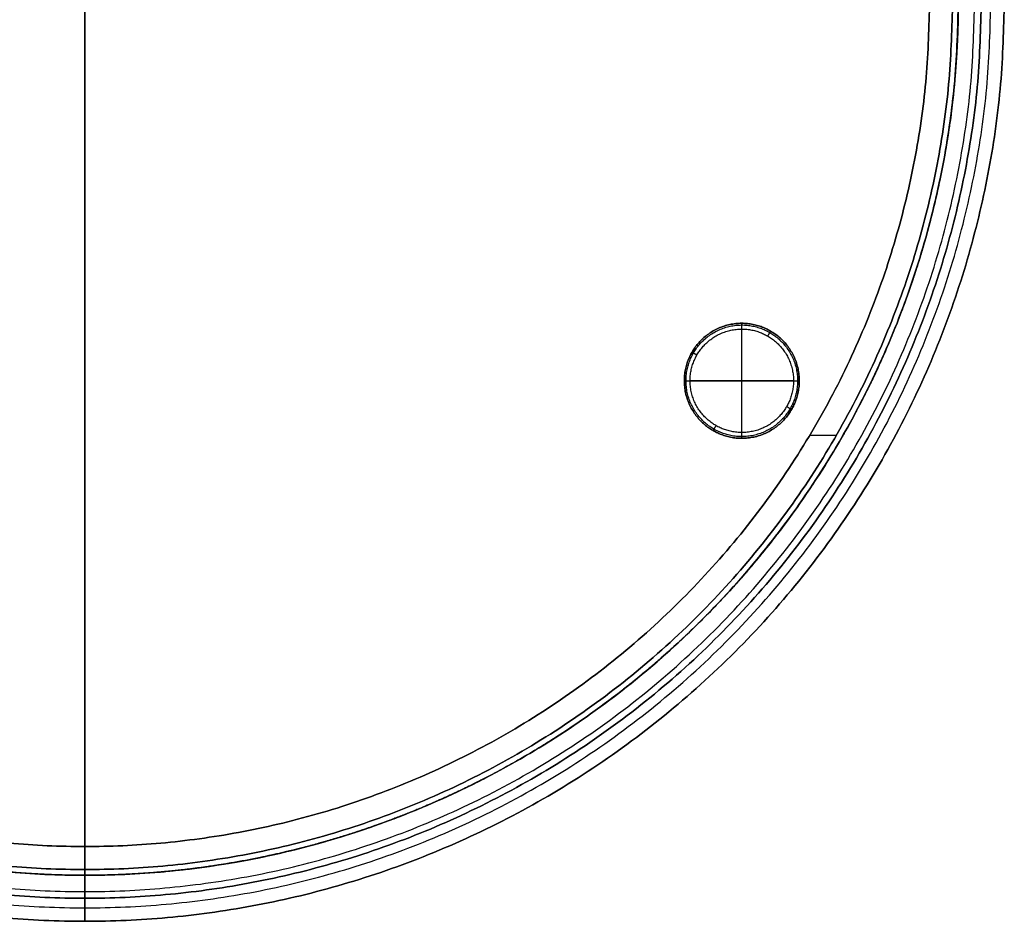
# Model space of a CAD drawing. Header units: millimetres. Extents: x -160 to 760, y -160 to 160.
# Tile 6 of 8: x 589 to 760, y -160 to -3. Entities that reach past the tile are written whole.
import ezdxf

# ---------------------------------------------------------------- set-up
doc = ezdxf.new("R2010")
doc.units = ezdxf.units.MM
doc.layers.add('IMI - 3 elements__Rubber', color=7, linetype='Continuous', true_color=0x000000)
doc.layers.add('IMI - 3 elements__Volumes', color=7, linetype='Continuous', true_color=0x000000)

msp = doc.modelspace()

# ---------------------------------------------------------------- linework, layer by layer
at = {"layer": 'IMI - 3 elements__Rubber'}
for p, q in [((714.32, -76, 4), (714.32, -56, 4)), ((714.32, -75), (714.32, -57)), ((704.32, -66, 4), (724.32, -66, 4)), ((723.32, -66), (705.32, -66))]:
    msp.add_line(p, q, dxfattribs=at)
for points, weights, knots in [([(719.32, -57.34, 1), (710.66, -52.34, 1), (705.66, -61, 1), (700.66, -69.66, 1), (709.32, -74.66, 1)], [1, 0.707106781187, 1, 0.707106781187, 1], [0, 0, 0, 20, 20, 40, 40, 40]), ([(719.32, -57.34, 4), (710.66, -52.34, 4), (705.66, -61, 4), (700.66, -69.66, 4), (709.32, -74.66, 4)], [1, 0.707106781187, 1, 0.707106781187, 1], [-40, -40, -40, -20, -20, 0, 0, 0]), ([(709.32, -74.66, 2), (700.66, -69.66, 2), (705.66, -61, 2), (710.66, -52.34, 2), (719.32, -57.34, 2)], [1, 0.707106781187, 1, 0.707106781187, 1], [0, 0, 0, 15.707963, 15.707963, 31.415927, 31.415927, 31.415927]), ([(709.46, -74.41, 0.29), (701.06, -69.55, 0.29), (705.91, -61.15, 0.29), (710.76, -52.74, 0.29), (719.17, -57.59, 0.29)], [0.853553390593, 0.603553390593, 0.853553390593, 0.603553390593, 0.853553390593], [0, 0, 0, 14.13681, 14.13681, 28.27362, 28.27362, 28.27362]), ([(709.82, -73.79), (702.02, -69.29), (706.52, -61.5), (711.02, -53.71), (718.82, -58.21)], [1, 0.707106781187, 1, 0.707106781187, 1], [0, 0, 0, 14.13681, 14.13681, 28.27362, 28.27362, 28.27362]), ([(709.32, -74.66, 4), (717.98, -79.66, 4), (722.98, -71, 4), (727.98, -62.34, 4), (719.32, -57.34, 4)], [1, 0.707106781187, 1, 0.707106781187, 1], [-40, -40, -40, -20, -20, 0, 0, 0]), ([(709.32, -74.66, 1), (717.98, -79.66, 1), (722.98, -71, 1), (727.98, -62.34, 1), (719.32, -57.34, 1)], [1, 0.707106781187, 1, 0.707106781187, 1], [0, 0, 0, 20, 20, 40, 40, 40]), ([(719.32, -57.34, 2), (727.98, -62.34, 2), (722.98, -71, 2), (717.98, -79.66, 2), (709.32, -74.66, 2)], [1, 0.707106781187, 1, 0.707106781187, 1], [31.415927, 31.415927, 31.415927, 47.12389, 47.12389, 62.831853, 62.831853, 62.831853]), ([(719.17, -57.59, 0.29), (727.58, -62.45, 0.29), (722.72, -70.85, 0.29), (717.87, -79.26, 0.29), (709.46, -74.41, 0.29)], [0.853553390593, 0.603553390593, 0.853553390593, 0.603553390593, 0.853553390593], [28.27362, 28.27362, 28.27362, 42.410429, 42.410429, 56.547239, 56.547239, 56.547239]), ([(718.82, -58.21), (726.61, -62.71), (722.11, -70.5), (717.61, -78.29), (709.82, -73.79)], [1, 0.707106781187, 1, 0.707106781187, 1], [28.27362, 28.27362, 28.27362, 42.410429, 42.410429, 56.547239, 56.547239, 56.547239])]:
    msp.add_rational_spline(points, weights, degree=2, knots=knots, dxfattribs=at)
for points, weights in [([(719.32, -57.34, 1), (719.32, -57.34), (718.82, -58.21)], [1, 0.707106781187, 1]), ([(705.66, -61, 1), (705.66, -61), (706.52, -61.5)], [1, 0.707106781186, 1]), ([(722.98, -71, 1), (722.98, -71), (722.11, -70.5)], [1, 0.707106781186, 1]), ([(709.82, -73.79), (709.32, -74.66), (709.32, -74.66, 1)], [1, 0.707106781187, 1])]:
    msp.add_rational_spline(points, weights, degree=2, dxfattribs=at)
for points in [[(719.32, -57.34, 4), (719.32, -57.34, 2.5), (719.32, -57.34, 1)], [(705.66, -61, 4), (705.66, -61, 2.5), (705.66, -61, 1)], [(722.98, -71, 4), (722.98, -71, 2.5), (722.98, -71, 1)], [(709.32, -74.66, 1), (709.32, -74.66, 2.5), (709.32, -74.66, 4)]]:
    msp.add_open_spline(points, degree=2, dxfattribs=at)
at = {"layer": 'IMI - 3 elements__Volumes'}
for p, q in [((600, -152, 8), (600, 152, 8)), ((600, -152, 4), (600, 152, 4)), ((730.77, -75.5, 394), (726.13, -75.5, 394)), ((730.77, -75.5, 194), (726.13, -75.5, 194)), ((600, -151, 394), (600, -147, 394)), ((600, -151, 194), (600, -147, 194))]:
    msp.add_line(p, q, dxfattribs=at)
for points, weights, degree, knots in [([(440, 0, 12), (440, -160, 12), (600, -160, 12), (760, -160, 12), (760, 0, 12)], [1, 0.707106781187, 1, 0.707106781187, 1], 2, [0, 0, 0, 320, 320, 640, 640, 640]), ([(760, 0, 196), (760, -160, 196), (600, -160, 196), (440, -160, 196), (440, 0, 196)], [1, 0.707106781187, 1, 0.707106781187, 1], 2, [0, 0, 0, 320, 320, 640, 640, 640]), ([(760, 0, 596), (760, -160, 596), (600, -160, 596), (440, -160, 596), (440, 0, 596)], [1, 0.707106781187, 1, 0.707106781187, 1], 2, [0, 0, 0, 251.327412, 251.327412, 502.654825, 502.654825, 502.654825]), ([(760, 0, 412), (760, -160, 412), (600, -160, 412), (440, -160, 412), (440, 0, 412)], [1, 0.707106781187, 1, 0.707106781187, 1], 2, [0, 0, 0, 251.327412, 251.327412, 502.654825, 502.654825, 502.654825]), ([(760, 0, 396), (760, -160, 396), (600, -160, 396), (440, -160, 396), (440, 0, 396)], [1, 0.707106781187, 1, 0.707106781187, 1], 2, [0, 0, 0, 320, 320, 640, 640, 640]), ([(760, 0, 212), (760, -160, 212), (600, -160, 212), (440, -160, 212), (440, 0, 212)], [1, 0.707106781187, 1, 0.707106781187, 1], 2, [0, 0, 0, 251.327412, 251.327412, 502.654825, 502.654825, 502.654825]), ([(442.34, 0, 6.34), (442.34, -157.66, 6.34), (600, -157.66, 6.34), (757.66, -157.66, 6.34), (757.66, 0, 6.34)], [0.853553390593, 0.603553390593, 0.853553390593, 0.603553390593, 0.853553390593], 2, [477.521329, 477.521329, 477.521329, 716.281994, 716.281994, 955.042659, 955.042659, 955.042659]), ([(442.34, 0, 201.66), (442.34, -157.66, 201.66), (600, -157.66, 201.66), (757.66, -157.66, 201.66), (757.66, 0, 201.66)], [0.853553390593, 0.603553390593, 0.853553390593, 0.603553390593, 0.853553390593], 2, [477.521329, 477.521329, 477.521329, 716.281994, 716.281994, 955.042659, 955.042659, 955.042659]), ([(442.34, 0, 401.66), (442.34, -157.66, 401.66), (600, -157.66, 401.66), (757.66, -157.66, 401.66), (757.66, 0, 401.66)], [0.853553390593, 0.603553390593, 0.853553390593, 0.603553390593, 0.853553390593], 2, [477.521329, 477.521329, 477.521329, 716.281994, 716.281994, 955.042659, 955.042659, 955.042659]), ([(756, 0, 12), (756, -156, 12), (600, -156, 12), (444, -156, 12), (444, 0, 12)], [1, 0.707106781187, 1, 0.707106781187, 1], 2, [0, 0, 0, 251.327412, 251.327412, 502.654825, 502.654825, 502.654825]), ([(444, 0, 196), (444, -156, 196), (600, -156, 196), (756, -156, 196), (756, 0, 196)], [1, 0.707106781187, 1, 0.707106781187, 1], 2, [-502.654825, -502.654825, -502.654825, -251.327412, -251.327412, 0, 0, 0]), ([(756, 0, 104), (756, -156, 104), (600, -156, 104), (444, -156, 104), (444, 0, 104)], [1, 0.707106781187, 1, 0.707106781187, 1], 2, [0, 0, 0, 251.327412, 251.327412, 502.654825, 502.654825, 502.654825]), ([(756, 0, 412), (756, -156, 412), (600, -156, 412), (444, -156, 412), (444, 0, 412)], [1, 0.707106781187, 1, 0.707106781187, 1], 2, [0, 0, 0, 251.327412, 251.327412, 502.654825, 502.654825, 502.654825]), ([(756, 0, 596), (756, -156, 596), (600, -156, 596), (444, -156, 596), (444, 0, 596)], [1, 0.707106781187, 1, 0.707106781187, 1], 2, [0, 0, 0, 251.327412, 251.327412, 502.654825, 502.654825, 502.654825]), ([(756, 0, 212), (756, -156, 212), (600, -156, 212), (444, -156, 212), (444, 0, 212)], [1, 0.707106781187, 1, 0.707106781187, 1], 2, [0, 0, 0, 251.327412, 251.327412, 502.654825, 502.654825, 502.654825]), ([(445.17, 0, 9.17), (445.17, -154.83, 9.17), (600, -154.83, 9.17), (754.83, -154.83, 9.17), (754.83, 0, 9.17)], [0.853553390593, 0.603553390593, 0.853553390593, 0.603553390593, 0.853553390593], 2, [0, 0, 0, 320, 320, 640, 640, 640]), ([(445.17, 0, 198.83), (445.17, -154.83, 198.83), (600, -154.83, 198.83), (754.83, -154.83, 198.83), (754.83, 0, 198.83)], [0.853553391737, 0.603553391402, 0.853553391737, 0.603553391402, 0.853553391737], 2, [0, 0, 0, 320, 320, 640, 640, 640]), ([(445.17, 0, 398.83), (445.17, -154.83, 398.83), (600, -154.83, 398.83), (754.83, -154.83, 398.83), (754.83, 0, 398.83)], [0.853553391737, 0.603553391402, 0.853553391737, 0.603553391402, 0.853553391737], 2, [0, 0, 0, 320, 320, 640, 640, 640]), ([(448, 0, 8), (448, -152, 8), (600, -152, 8), (752, -152, 8), (752, 0, 8)], [1, 0.707106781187, 1, 0.707106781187, 1], 2, [0, 0, 0, 320, 320, 640, 640, 640]), ([(752, 0, 4), (752, -152, 4), (600, -152, 4), (448, -152, 4), (448, 0, 4)], [1, 0.707106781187, 1, 0.707106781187, 1], 2, [-955.042659, -955.042659, -955.042659, -716.281994, -716.281994, -477.521329, -477.521329, -477.521329]), ([(752, 0, 204), (752, -152, 204), (600, -152, 204), (448, -152, 204), (448, 0, 204)], [1, 0.707106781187, 1, 0.707106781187, 1], 2, [-955.042659, -955.042659, -955.042659, -716.281994, -716.281994, -477.521329, -477.521329, -477.521329]), ([(752, 0, 202), (752, -4.43, 201.99), (751.61, -13.35, 201.97), (750.43, -22.26, 201.95), (748.78, -31.48, 201.93), (747.16, -38.59, 201.91), (744.3, -47.93, 201.9), (742.64, -52.55, 201.89), (739.87, -59.73, 201.88), (735.58, -69.31, 201.87), (727.67, -82.98, 201.85), (718.34, -95.83, 201.84), (711.24, -103.72, 201.84), (703.72, -111.24, 201.84), (695.83, -118.34, 201.84), (682.98, -127.67, 201.85), (669.31, -135.58, 201.87), (659.73, -139.87, 201.88), (652.55, -142.64, 201.89), (647.93, -144.3, 201.9), (638.59, -147.16, 201.91), (631.48, -148.78, 201.93), (622.26, -150.43, 201.95), (615.56, -151.32, 201.96), (606.64, -151.9, 201.98), (602.21, -152, 201.99), (600, -152, 202), (597.79, -152, 201.99), (593.36, -151.9, 201.98), (584.44, -151.32, 201.96), (577.74, -150.43, 201.95), (568.52, -148.78, 201.93), (561.41, -147.16, 201.91), (552.07, -144.3, 201.9), (547.45, -142.64, 201.89), (540.27, -139.87, 201.88), (530.69, -135.58, 201.87), (517.02, -127.67, 201.85), (504.17, -118.34, 201.84), (496.28, -111.24, 201.84), (488.76, -103.72, 201.84), (481.66, -95.83, 201.84), (472.33, -82.98, 201.85), (464.42, -69.31, 201.87), (460.13, -59.73, 201.88), (457.36, -52.55, 201.89), (455.7, -47.93, 201.9), (452.84, -38.59, 201.91), (451.22, -31.48, 201.93), (449.57, -22.26, 201.95), (448.39, -13.35, 201.97), (448, -4.43, 201.99), (448, 0, 202)], [1, 0.994321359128, 0.983624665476, 0.974249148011, 0.965272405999, 0.958900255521, 0.951517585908, 0.94819742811, 0.943321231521, 0.937530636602, 0.931326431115, 0.927603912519, 0.926776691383, 0.92677669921, 0.927603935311, 0.93132647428, 0.937530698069, 0.943321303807, 0.948197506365, 0.951517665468, 0.958900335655, 0.965272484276, 0.974249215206, 0.98128083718, 0.991647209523, 0.99716068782, 1, 0.99716068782, 0.991647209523, 0.98128083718, 0.974249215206, 0.965272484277, 0.958900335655, 0.951517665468, 0.948197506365, 0.943321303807, 0.937530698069, 0.93132647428, 0.927603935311, 0.92677669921, 0.926776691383, 0.927603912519, 0.931326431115, 0.937530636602, 0.943321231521, 0.94819742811, 0.951517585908, 0.95890025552, 0.965272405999, 0.974249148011, 0.983624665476, 0.994321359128, 1], 3, [-955.849581, -955.849581, -955.849581, -955.849581, -941.950506, -928.051431, -928.051431, -913.317247, -905.950156, -898.583064, -898.583064, -883.029376, -867.475687, -851.921998, -836.36831, -836.36831, -820.814628, -805.260946, -789.707263, -774.153581, -774.153581, -766.7865, -759.419418, -744.685255, -744.685255, -730.786221, -723.836703, -716.887186, -716.887186, -716.887186, -709.937668, -702.988151, -689.089116, -689.089116, -674.354953, -666.987872, -659.62079, -659.62079, -644.067108, -628.513426, -612.959744, -597.406062, -597.406062, -581.852373, -566.298684, -550.744996, -535.191307, -535.191307, -527.824216, -520.457124, -505.722941, -505.722941, -491.823866, -477.92479, -477.92479, -477.92479, -477.92479]), ([(752, 0, 408), (752, -152, 408), (600, -152, 408), (448, -152, 408), (448, 0, 408)], [1, 0.707106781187, 1, 0.707106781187, 1], 2, [0, 0, 0, 251.327412, 251.327412, 502.654825, 502.654825, 502.654825]), ([(752, 0, 600), (752, -152, 600), (600, -152, 600), (448, -152, 600), (448, 0, 600)], [1, 0.707106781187, 1, 0.707106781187, 1], 2, [0, 0, 0, 251.327412, 251.327412, 502.654825, 502.654825, 502.654825]), ([(752, 0, 604), (752, -152, 604), (600, -152, 604), (448, -152, 604), (448, 0, 604)], [1, 0.707106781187, 1, 0.707106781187, 1], 2, [0, 0, 0, 251.327412, 251.327412, 502.654825, 502.654825, 502.654825]), ([(752, 0, 404), (752, -152, 404), (600, -152, 404), (448, -152, 404), (448, 0, 404)], [1, 0.707106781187, 1, 0.707106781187, 1], 2, [0, 0, 0, 251.327412, 251.327412, 502.654825, 502.654825, 502.654825]), ([(752, 0, 404), (752, -152, 404), (600, -152, 404), (448, -152, 404), (448, 0, 404)], [1, 0.707106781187, 1, 0.707106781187, 1], 2, [-955.042659, -955.042659, -955.042659, -716.281994, -716.281994, -477.521329, -477.521329, -477.521329]), ([(752, 0, 204), (752, -152, 204), (600, -152, 204), (448, -152, 204), (448, 0, 204)], [1, 0.707106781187, 1, 0.707106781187, 1], 2, [0, 0, 0, 251.327412, 251.327412, 502.654825, 502.654825, 502.654825]), ([(752, 0, 208), (752, -152, 208), (600, -152, 208), (448, -152, 208), (448, 0, 208)], [1, 0.707106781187, 1, 0.707106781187, 1], 2, [0, 0, 0, 251.327412, 251.327412, 502.654825, 502.654825, 502.654825]), ([(752, 0, 402), (752, -4.43, 401.99), (751.61, -13.35, 401.97), (750.43, -22.26, 401.95), (748.78, -31.48, 401.93), (747.16, -38.59, 401.91), (744.3, -47.93, 401.9), (742.64, -52.55, 401.89), (739.87, -59.73, 401.88), (735.58, -69.31, 401.87), (727.67, -82.98, 401.85), (718.34, -95.83, 401.84), (711.24, -103.72, 401.84), (703.72, -111.24, 401.84), (695.83, -118.34, 401.84), (682.98, -127.67, 401.85), (669.31, -135.58, 401.87), (659.73, -139.87, 401.88), (652.55, -142.64, 401.89), (647.93, -144.3, 401.9), (638.59, -147.16, 401.91), (631.48, -148.78, 401.93), (622.26, -150.43, 401.95), (615.56, -151.32, 401.96), (606.64, -151.9, 401.98), (602.21, -152, 401.99), (600, -152, 402), (597.79, -152, 401.99), (593.36, -151.9, 401.98), (584.44, -151.32, 401.96), (577.74, -150.43, 401.95), (568.52, -148.78, 401.93), (561.41, -147.16, 401.91), (552.07, -144.3, 401.9), (547.45, -142.64, 401.89), (540.27, -139.87, 401.88), (530.69, -135.58, 401.87), (517.02, -127.67, 401.85), (504.17, -118.34, 401.84), (496.28, -111.24, 401.84), (488.76, -103.72, 401.84), (481.66, -95.83, 401.84), (472.33, -82.98, 401.85), (464.42, -69.31, 401.87), (460.13, -59.73, 401.88), (457.36, -52.55, 401.89), (455.7, -47.93, 401.9), (452.84, -38.59, 401.91), (451.22, -31.48, 401.93), (449.57, -22.26, 401.95), (448.39, -13.35, 401.97), (448, -4.43, 401.99), (448, 0, 402)], [1, 0.994321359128, 0.983624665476, 0.974249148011, 0.965272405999, 0.958900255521, 0.951517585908, 0.94819742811, 0.943321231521, 0.937530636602, 0.931326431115, 0.927603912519, 0.926776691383, 0.92677669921, 0.927603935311, 0.93132647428, 0.937530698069, 0.943321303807, 0.948197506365, 0.951517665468, 0.958900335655, 0.965272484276, 0.974249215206, 0.98128083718, 0.991647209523, 0.99716068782, 1, 0.99716068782, 0.991647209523, 0.98128083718, 0.974249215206, 0.965272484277, 0.958900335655, 0.951517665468, 0.948197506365, 0.943321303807, 0.937530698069, 0.93132647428, 0.927603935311, 0.92677669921, 0.926776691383, 0.927603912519, 0.931326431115, 0.937530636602, 0.943321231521, 0.94819742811, 0.951517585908, 0.95890025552, 0.965272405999, 0.974249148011, 0.983624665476, 0.994321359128, 1], 3, [-955.849581, -955.849581, -955.849581, -955.849581, -941.950506, -928.051431, -928.051431, -913.317247, -905.950156, -898.583064, -898.583064, -883.029376, -867.475687, -851.921998, -836.36831, -836.36831, -820.814628, -805.260946, -789.707263, -774.153581, -774.153581, -766.7865, -759.419418, -744.685255, -744.685255, -730.786221, -723.836703, -716.887186, -716.887186, -716.887186, -709.937668, -702.988151, -689.089116, -689.089116, -674.354953, -666.987872, -659.62079, -659.62079, -644.067108, -628.513426, -612.959744, -597.406062, -597.406062, -581.852373, -566.298684, -550.744996, -535.191307, -535.191307, -527.824216, -520.457124, -505.722941, -505.722941, -491.823866, -477.92479, -477.92479, -477.92479, -477.92479]), ([(449, 0, 404), (449, -151, 404), (600, -151, 404), (751, -151, 404), (751, 0, 404)], [1, 0.707106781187, 1, 0.707106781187, 1], 2, [-502.654825, -502.654825, -502.654825, -251.327412, -251.327412, 0, 0, 0]), ([(449, 0, 394), (449, -151, 394), (600, -151, 394), (751, -151, 394), (751, 0, 394)], [1, 0.707106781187, 1, 0.707106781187, 1], 2, [-502.654825, -502.654825, -502.654825, -251.327412, -251.327412, 0, 0, 0]), ([(751, 0, 399), (751, -151, 399), (600, -151, 399), (449, -151, 399), (449, 0, 399)], [1, 0.707106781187, 1, 0.707106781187, 1], 2, [0, 0, 0, 251.327412, 251.327412, 502.654825, 502.654825, 502.654825]), ([(449, 0, 204), (449, -151, 204), (600, -151, 204), (751, -151, 204), (751, 0, 204)], [1, 0.707106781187, 1, 0.707106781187, 1], 2, [0, 0, 0, 302, 302, 604, 604, 604]), ([(751, 0, 194), (751, -151, 194), (600, -151, 194), (449, -151, 194), (449, 0, 194)], [1, 0.707106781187, 1, 0.707106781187, 1], 2, [0, 0, 0, 251.327412, 251.327412, 502.654825, 502.654825, 502.654825]), ([(751, 0, 199), (751, -151, 199), (600, -151, 199), (449, -151, 199), (449, 0, 199)], [1, 0.707106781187, 1, 0.707106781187, 1], 2, [0, 0, 0, 251.327412, 251.327412, 502.654825, 502.654825, 502.654825]), ([(747, 0, 408), (747, -147, 408), (600, -147, 408), (453, -147, 408), (453, 0, 408)], [1, 0.707106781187, 1, 0.707106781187, 1], 2, [0, 0, 0, 251.327412, 251.327412, 502.654825, 502.654825, 502.654825]), ([(747, 0, 401), (747, -147, 401), (600, -147, 401), (453, -147, 401), (453, 0, 401)], [1, 0.707106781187, 1, 0.707106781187, 1], 2, [0, 0, 0, 251.327412, 251.327412, 502.654825, 502.654825, 502.654825]), ([(747, 0, 201), (747, -147, 201), (600, -147, 201), (453, -147, 201), (453, 0, 201)], [1, 0.707106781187, 1, 0.707106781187, 1], 2, [0, 0, 0, 251.327412, 251.327412, 502.654825, 502.654825, 502.654825]), ([(600, -147, 408), (600, -149.5, 408), (600, -152, 408), (600, -156, 408), (600, -156, 412), (600, -156, 504), (600, -156, 596), (600, -156, 600), (600, -152, 600), (600, -76, 600), (600, 0, 600)], [1, 1, 1, 0.707106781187, 1, 1, 1, 0.707106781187, 1, 1, 1], 2, [228.132741, 228.132741, 228.132741, 229.132741, 229.132741, 241.699112, 241.699112, 425.699112, 425.699112, 438.265482, 438.265482, 590.265483, 590.265483, 590.265483]), ([(600, 0, 604), (600, -76, 604), (600, -152, 604), (600, -160, 604), (600, -160, 596), (600, -160, 504), (600, -160, 412), (600, -160, 404), (600, -152, 404), (600, -151.5, 404), (600, -151, 404)], [1, 1, 1, 0.707106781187, 1, 1, 1, 0.707106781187, 1, 1, 1], 2, [-152, -152, -152, 0, 0, 12.566371, 12.566371, 196.566371, 196.566371, 209.132741, 209.132741, 210.132741, 210.132741, 210.132741]), ([(756, 0, 396), (756, -156, 396), (600, -156, 396), (444, -156, 396), (444, 0, 396)], [1, 0.707106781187, 1, 0.707106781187, 1], 2, [0, 0, 0, 312, 312, 624, 624, 624]), ([(453, 0, 394), (453, -147, 394), (600, -147, 394), (747, -147, 394), (747, 0, 394)], [1, 0.707106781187, 1, 0.707106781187, 1], 2, [-502.654825, -502.654825, -502.654825, -251.327412, -251.327412, 0, 0, 0]), ([(747, 0, 208), (747, -147, 208), (600, -147, 208), (453, -147, 208), (453, 0, 208)], [1, 0.707106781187, 1, 0.707106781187, 1], 2, [0, 0, 0, 251.327412, 251.327412, 502.654825, 502.654825, 502.654825]), ([(747, 0, 194), (747, -147, 194), (600, -147, 194), (453, -147, 194), (453, 0, 194)], [1, 0.707106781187, 1, 0.707106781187, 1], 2, [0, 0, 0, 251.327412, 251.327412, 502.654825, 502.654825, 502.654825]), ([(600, -147, 208), (600, -149.5, 208), (600, -152, 208), (600, -156, 208), (600, -156, 212), (600, -156, 304), (600, -156, 396)], [1, 1, 1, 0.707106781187, 1, 1, 1], 2, [228.132741, 228.132741, 228.132741, 229.132741, 229.132741, 241.699112, 241.699112, 425.699112, 425.699112, 425.699112]), ([(600, -160, 396), (600, -160, 304), (600, -160, 212), (600, -160, 204), (600, -152, 204), (600, -151.5, 204), (600, -151, 204)], [1, 1, 1, 0.707106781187, 1, 1, 1], 2, [12.566371, 12.566371, 12.566371, 196.566371, 196.566371, 209.132741, 209.132741, 210.132741, 210.132741, 210.132741])]:
    msp.add_rational_spline(points, weights, degree=degree, knots=knots, dxfattribs=at)
for points in [[(448, 0, 200), (448, -4.64, 200), (448.43, -13.91, 200), (449.69, -23.1, 200), (451.43, -32.49, 200), (453.13, -39.67, 200), (456.07, -49.05, 200), (457.77, -53.66, 200), (460.58, -60.78, 200), (464.89, -70.21, 200), (472.74, -83.59, 200), (481.9, -96.11, 200), (488.85, -103.81, 200), (496.19, -111.15, 200), (503.89, -118.1, 200), (516.41, -127.26, 200), (529.79, -135.11, 200), (539.22, -139.42, 200), (546.34, -142.23, 200), (550.95, -143.93, 200), (560.33, -146.87, 200), (567.51, -148.57, 200), (576.9, -150.31, 200), (583.8, -151.26, 200), (593.04, -151.89, 200), (597.68, -152, 200), (600, -152, 200), (602.32, -152, 200), (606.96, -151.89, 200), (616.2, -151.26, 200), (623.1, -150.31, 200), (632.49, -148.57, 200), (639.67, -146.87, 200), (649.05, -143.93, 200), (653.66, -142.23, 200), (660.78, -139.42, 200), (670.21, -135.11, 200), (683.59, -127.26, 200), (696.11, -118.1, 200), (703.81, -111.15, 200), (711.15, -103.81, 200), (718.1, -96.11, 200), (727.26, -83.59, 200), (735.11, -70.21, 200), (739.42, -60.78, 200), (742.23, -53.66, 200), (743.93, -49.05, 200), (746.87, -39.67, 200), (748.57, -32.49, 200), (750.31, -23.1, 200), (751.57, -13.91, 200), (752, -4.64, 200), (752, 0, 200)], [(448, 0, 400), (448, -4.64, 400), (448.43, -13.91, 400), (449.69, -23.1, 400), (451.43, -32.49, 400), (453.13, -39.67, 400), (456.07, -49.05, 400), (457.77, -53.66, 400), (460.58, -60.78, 400), (464.89, -70.21, 400), (472.74, -83.59, 400), (481.9, -96.11, 400), (488.85, -103.81, 400), (496.19, -111.15, 400), (503.89, -118.1, 400), (516.41, -127.26, 400), (529.79, -135.11, 400), (539.22, -139.42, 400), (546.34, -142.23, 400), (550.95, -143.93, 400), (560.33, -146.87, 400), (567.51, -148.57, 400), (576.9, -150.31, 400), (583.8, -151.26, 400), (593.04, -151.89, 400), (597.68, -152, 400), (600, -152, 400), (602.32, -152, 400), (606.96, -151.89, 400), (616.2, -151.26, 400), (623.1, -150.31, 400), (632.49, -148.57, 400), (639.67, -146.87, 400), (649.05, -143.93, 400), (653.66, -142.23, 400), (660.78, -139.42, 400), (670.21, -135.11, 400), (683.59, -127.26, 400), (696.11, -118.1, 400), (703.81, -111.15, 400), (711.15, -103.81, 400), (718.1, -96.11, 400), (727.26, -83.59, 400), (735.11, -70.21, 400), (739.42, -60.78, 400), (742.23, -53.66, 400), (743.93, -49.05, 400), (746.87, -39.67, 400), (748.57, -32.49, 400), (750.31, -23.1, 400), (751.57, -13.91, 400), (752, -4.64, 400), (752, 0, 400)]]:
    msp.add_open_spline(points, degree=3, knots=[477.92479, 477.92479, 477.92479, 477.92479, 491.823866, 505.722941, 505.722941, 520.457124, 527.824216, 535.191307, 535.191307, 550.744996, 566.298684, 581.852373, 597.406062, 597.406062, 612.959744, 628.513426, 644.067108, 659.62079, 659.62079, 666.987871, 674.354953, 689.089116, 689.089116, 702.988151, 709.937668, 716.887185, 716.887185, 716.887185, 723.836703, 730.78622, 744.685255, 744.685255, 759.419418, 766.7865, 774.153581, 774.153581, 789.707263, 805.260945, 820.814627, 836.36831, 836.36831, 851.921998, 867.475687, 883.029376, 898.583064, 898.583064, 905.950156, 913.317247, 928.051431, 928.051431, 941.950506, 955.849581, 955.849581, 955.849581, 955.849581], dxfattribs=at)
for points, weights, degree in [([(751.47, -12.7, 204), (751.43, -13.1, 202.64), (751.4, -13.5, 201.3), (751.36, -13.89, 200)], [0.967909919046, 0.978606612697, 0.989303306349, 1], 3), ([(751.47, -12.7, 404), (751.43, -13.1, 402.64), (751.4, -13.5, 401.3), (751.36, -13.89, 400)], [0.967909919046, 0.978606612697, 0.989303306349, 1], 3), ([(749.81, -25.7, 204), (749.69, -26.38, 202.61), (749.57, -27.03, 201.28), (749.46, -27.66, 200)], [0.939783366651, 0.959855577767, 0.979927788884, 1], 3), ([(749.81, -25.7, 404), (749.69, -26.38, 402.61), (749.57, -27.03, 401.28), (749.46, -27.66, 400)], [0.939783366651, 0.959855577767, 0.979927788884, 1], 3), ([(746.73, -39.67, 204), (746.5, -40.49, 202.59), (746.29, -41.27, 201.25), (746.08, -42, 200)], [0.914294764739, 0.942863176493, 0.971431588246, 1], 3), ([(746.73, -39.67, 404), (746.5, -40.49, 402.59), (746.29, -41.27, 401.25), (746.08, -42, 400)], [0.914294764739, 0.942863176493, 0.971431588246, 1], 3), ([(744.66, -46.66, 204), (744.38, -47.5, 202.57), (744.12, -48.29, 201.24), (743.87, -49.03, 200)], [0.90322076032, 0.93548050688, 0.96774025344, 1], 3), ([(744.66, -46.66, 404), (744.38, -47.5, 402.57), (744.12, -48.29, 401.24), (743.87, -49.03, 400)], [0.90322076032, 0.93548050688, 0.96774025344, 1], 3), ([(742.23, -53.62, 204), (741.9, -54.46, 202.56), (741.61, -55.23, 201.23), (741.33, -55.95, 200)], [0.893260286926, 0.928840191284, 0.964420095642, 1], 3), ([(742.23, -53.62, 404), (741.9, -54.46, 402.56), (741.61, -55.23, 401.23), (741.33, -55.95, 400)], [0.893260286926, 0.928840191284, 0.964420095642, 1], 3), ([(735.88, -68.11, 204), (735.52, -68.83, 202.55), (735.18, -69.48, 201.22), (734.88, -70.08, 200)], [0.875888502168, 0.917259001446, 0.958629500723, 1], 3), ([(735.88, -68.11, 404), (735.52, -68.83, 402.55), (735.18, -69.48, 401.22), (734.88, -70.08, 400)], [0.875888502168, 0.917259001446, 0.958629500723, 1], 3), ([(727.92, -82.09, 204), (727.6, -82.59, 202.53), (727.31, -83.04, 201.21), (727.04, -83.45, 200)], [0.863480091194, 0.908986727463, 0.954493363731, 1], 3), ([(727.92, -82.09, 404), (727.6, -82.59, 402.53), (727.31, -83.04, 401.21), (727.04, -83.45, 400)], [0.863480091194, 0.908986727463, 0.954493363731, 1], 3), ([(718.41, -95.3, 204), (718.22, -95.54, 202.53), (718.05, -95.75, 201.2), (717.89, -95.95, 200)], [0.856035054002, 0.904023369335, 0.952011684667, 1], 3), ([(718.41, -95.3, 404), (718.22, -95.54, 402.53), (718.05, -95.75, 401.2), (717.89, -95.95, 400)], [0.856035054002, 0.904023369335, 0.952011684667, 1], 3), ([(707.48, -107.48, 204), (707.48, -107.48, 202.52), (707.48, -107.48, 201.2), (707.48, -107.48, 200)], [0.853553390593, 0.902368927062, 0.951184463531, 1], 3), ([(707.48, -107.48, 404), (707.48, -107.48, 402.52), (707.48, -107.48, 401.2), (707.48, -107.48, 400)], [0.853553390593, 0.902368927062, 0.951184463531, 1], 3), ([(695.3, -118.41, 204), (695.54, -118.22, 202.53), (695.75, -118.05, 201.2), (695.95, -117.89, 200)], [0.856035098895, 0.904023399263, 0.952011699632, 1], 3), ([(695.3, -118.41, 404), (695.54, -118.22, 402.53), (695.75, -118.05, 401.2), (695.95, -117.89, 400)], [0.856035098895, 0.904023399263, 0.952011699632, 1], 3), ([(682.09, -127.92, 204), (682.59, -127.6, 202.53), (683.04, -127.31, 201.21), (683.45, -127.04, 200)], [0.863480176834, 0.908986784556, 0.954493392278, 1], 3), ([(682.09, -127.92, 404), (682.59, -127.6, 402.53), (683.04, -127.31, 401.21), (683.45, -127.04, 400)], [0.863480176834, 0.908986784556, 0.954493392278, 1], 3), ([(668.11, -135.88, 204), (668.83, -135.52, 202.55), (669.48, -135.19, 201.22), (670.08, -134.88, 200)], [0.87588862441, 0.91725908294, 0.95862954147, 1], 3), ([(668.11, -135.88, 404), (668.83, -135.52, 402.55), (669.48, -135.19, 401.22), (670.08, -134.88, 400)], [0.87588862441, 0.91725908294, 0.95862954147, 1], 3), ([(653.62, -142.23, 204), (654.46, -141.9, 202.56), (655.23, -141.61, 201.23), (655.95, -141.33, 200)], [0.893260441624, 0.928840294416, 0.964420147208, 1], 3), ([(653.62, -142.23, 404), (654.46, -141.9, 402.56), (655.23, -141.61, 401.23), (655.95, -141.33, 400)], [0.893260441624, 0.928840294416, 0.964420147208, 1], 3), ([(646.66, -144.66, 204), (647.5, -144.38, 202.57), (648.29, -144.12, 201.24), (649.03, -143.87, 200)], [0.903220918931, 0.935480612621, 0.96774030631, 1], 3), ([(646.66, -144.66, 404), (647.5, -144.38, 402.57), (648.29, -144.12, 401.24), (649.03, -143.87, 400)], [0.903220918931, 0.935480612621, 0.96774030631, 1], 3), ([(639.67, -146.73, 204), (640.49, -146.5, 202.59), (641.27, -146.29, 201.25), (642, -146.08, 200)], [0.914294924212, 0.942863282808, 0.971431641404, 1], 3), ([(639.67, -146.73, 404), (640.49, -146.5, 402.59), (641.27, -146.29, 401.25), (642, -146.08, 400)], [0.914294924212, 0.942863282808, 0.971431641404, 1], 3), ([(625.7, -149.81, 204), (626.38, -149.69, 202.61), (627.03, -149.57, 201.28), (627.66, -149.46, 200)], [0.939783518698, 0.959855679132, 0.979927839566, 1], 3), ([(625.7, -149.81, 404), (626.38, -149.69, 402.61), (627.03, -149.57, 401.28), (627.66, -149.46, 400)], [0.939783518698, 0.959855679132, 0.979927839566, 1], 3), ([(593.7, -151.87, 204), (593.48, -151.86, 202.65), (593.26, -151.85, 201.32), (593.05, -151.84, 200)], [0.983459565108, 0.988973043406, 0.994486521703, 1], 3), ([(593.7, -151.87, 404), (593.48, -151.86, 402.65), (593.26, -151.85, 401.32), (593.05, -151.84, 400)], [0.983459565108, 0.988973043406, 0.994486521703, 1], 3), ([(600, -152, 8), (600, -156, 8), (600, -156, 12)], [1, 0.707106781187, 1], 2), ([(600, -156, 196), (600, -156, 200), (600, -152, 200)], [1, 0.707093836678, 1.00002589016], 2), ([(600, -152, 4), (600, -160, 4), (600, -160, 12)], [1, 0.707106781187, 1], 2), ([(600, -160, 196), (600, -160, 204), (600, -152, 204)], [1, 0.707106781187, 1], 2), ([(600, -156, 396), (600, -156, 400), (600, -152, 400)], [1, 0.707093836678, 1.00002589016], 2), ([(600, -160, 396), (600, -160, 404), (600, -152, 404)], [1, 0.707106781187, 1], 2), ([(606.3, -151.87, 204), (606.52, -151.86, 202.65), (606.74, -151.85, 201.32), (606.95, -151.84, 200)], [0.983459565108, 0.988973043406, 0.994486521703, 1], 3), ([(606.3, -151.87, 404), (606.52, -151.86, 402.65), (606.74, -151.85, 401.32), (606.95, -151.84, 400)], [0.983459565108, 0.988973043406, 0.994486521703, 1], 3), ([(612.7, -151.47, 204), (613.1, -151.43, 202.64), (613.5, -151.4, 201.3), (613.89, -151.36, 200)], [0.967910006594, 0.978606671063, 0.989303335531, 1], 3), ([(612.7, -151.47, 404), (613.1, -151.43, 402.64), (613.5, -151.4, 401.3), (613.89, -151.36, 400)], [0.967910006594, 0.978606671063, 0.989303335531, 1], 3)]:
    msp.add_rational_spline(points, weights, degree=degree, dxfattribs=at)
for points, degree in [([(600, -147, 394), (600, -147, 401), (600, -147, 408)], 2), ([(600, -147, 194), (600, -147, 201), (600, -147, 208)], 2), ([(600, -151, 404), (600, -151, 399), (600, -151, 394)], 2), ([(600, -151, 204), (600, -151, 199), (600, -151, 194)], 2), ([(600, -152, 204), (600, -152, 202.67), (600, -152, 201.33), (600, -152, 200)], 3), ([(600, -152, 404), (600, -152, 402.67), (600, -152, 401.33), (600, -152, 400)], 3), ([(600, -156, 196), (600, -156, 104), (600, -156, 12)], 2), ([(600, -160, 196), (600, -160, 104), (600, -160, 12)], 2)]:
    msp.add_open_spline(points, degree=degree, dxfattribs=at)

doc.saveas('drawing.dxf')
